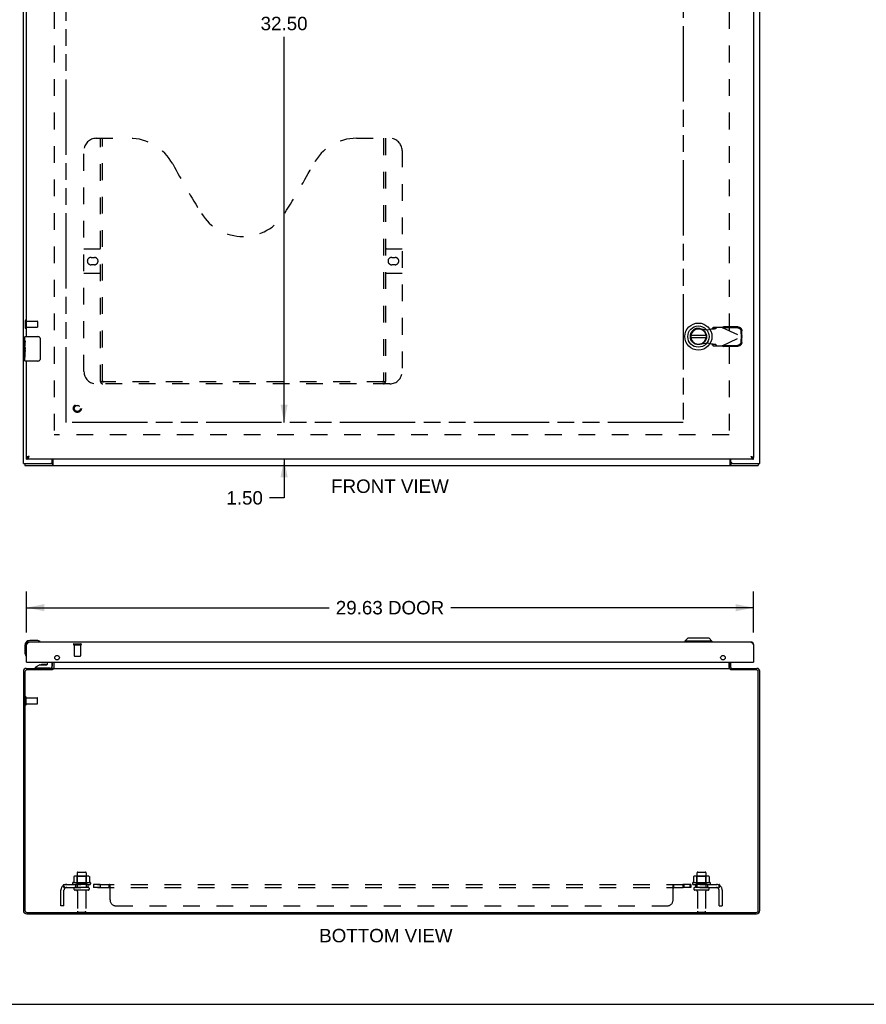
# Model space of a CAD drawing. Header units: inches. Extents: x 0 to 124, y 0 to 80.
# Tile 2 of 5: x 27 to 62, y 0 to 40. Entities that reach past the tile are written whole.
import ezdxf

# ---------------------------------------------------------------- set-up
doc = ezdxf.new("R2010")
doc.units = ezdxf.units.IN
doc.header["$LTSCALE"] = 6.817708
doc.header["$MEASUREMENT"] = 0
doc.linetypes.add('HIDDEN', pattern=[0.2, 0.1, -0.1])
doc.linetypes.add('PHANTOM', pattern=[0.8, 0.45, -0.05, 0.1, -0.05, 0.1, -0.05])
doc.layers.get('0').update_dxf_attribs({"linetype": 'CONTINUOUS'})
for name, color, linetype in [('02___PRT_ALL_AXES', 7, 'CONTINUOUS'), ('AVAILABLE_DOOR_SPACE', 7, 'CONTINUOUS'), ('DEFAULT_2', 8, 'HIDDEN'), ('DIMENSIONS', 7, 'CONTINUOUS')]:
    doc.layers.add(name, color=color, linetype=linetype)
doc.styles.get("Standard").update_dxf_attribs({"font": 'arial.ttf'})
doc.dimstyles.new('DIMSTYLE_1', dxfattribs={"dimtxt": 0.546875, "dimasz": 0.729167, "dimexe": 0.09, "dimexo": 0.07, "dimgap": 0.0375, "dimtad": 0, "dimtih": 1, "dimtoh": 1, "dimzin": 4, "dimdsep": 46, "dimtxsty": 'Standard', "dimblk": '_FILLED', "dimblk1": '_FILLED', "dimblk2": '_FILLED', "dimcen": 0.09, "dimazin": 1, "dimtfac": 1, "dimtdec": 3, "dimtofl": 0, "dimtmove": 0, "dimatfit": 3, "dimldrblk": '_FILLED', "dimfxl": 0, "dimtolj": 1, "dimtzin": 4, "dimarcsym": 0})

# ---------------------------------------------------------------- blocks, each defined once
blk = doc.blocks.new('_FILLED')
at = {"color": 0, "linetype": 'ByBlock'}
blk.add_solid([(0, 0), (-1, 0.2), (-1, -0.2)], dxfattribs=at)
blk = doc.blocks.new('*D5')
at = {"layer": 'DIMENSIONS', "color": 2, "linetype": 'Continuous'}
for p, q in [((27.765, 15.15), (27.765, 16.811)), ((57.39, 15.15), (57.39, 16.811)), ((27.765, 16.155), (40.098, 16.155)), ((57.39, 16.155), (45.056, 16.155))]:
    blk.add_line(p, q, dxfattribs=at)
at = {"layer": 'DIMENSIONS', "color": 2, "linetype": 'Continuous', "xscale": 0.7291666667, "yscale": 0.7291666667, "zscale": 0.7291666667, "rotation": 180}
blk.add_blockref('_FILLED', (27.765, 16.155), dxfattribs=at)
at = {"layer": 'DIMENSIONS', "color": 2, "linetype": 'Continuous', "xscale": 0.7291666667, "yscale": 0.7291666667, "zscale": 0.7291666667}
blk.add_blockref('_FILLED', (57.39, 16.155), dxfattribs=at)
at = {"layer": 'DIMENSIONS', "color": 2, "linetype": 'Continuous', "insert": (42.577, 16.429), "char_height": 0.5469, "width": 4.41159, "attachment_point": 2, "line_spacing_factor": 0.9}
blk.add_mtext('29.63 DOOR', dxfattribs=at)
blk = doc.blocks.new('*D8')
at = {"layer": 'DIMENSIONS', "color": 2, "linetype": 'Continuous'}
for p, q in [((38.262, 56.198), (38.262, 40.495)), ((38.262, 23.698), (38.262, 39.401))]:
    blk.add_line(p, q, dxfattribs=at)
at = {"layer": 'DIMENSIONS', "color": 2, "linetype": 'Continuous', "xscale": 0.7291666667, "yscale": 0.7291666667, "zscale": 0.7291666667}
for p, rotation in [((38.262, 56.198), 90), ((38.262, 23.698), 270)]:
    blk.add_blockref('_FILLED', p, dxfattribs=dict(at, rotation=rotation))
at = {"layer": 'DIMENSIONS', "color": 2, "linetype": 'Continuous', "insert": (38.262, 40.222), "char_height": 0.5469, "width": 1.91101, "attachment_point": 2, "line_spacing_factor": 0.9}
blk.add_mtext('32.50', dxfattribs=at)
blk = doc.blocks.new('*D9')
at = {"layer": 'DIMENSIONS', "color": 2, "linetype": 'Continuous'}
for p, q in [((38.262, 23.698), (38.262, 25.157)), ((38.262, 22.198), (38.262, 20.629)), ((38.262, 20.629), (37.672, 20.629))]:
    blk.add_line(p, q, dxfattribs=at)
at = {"layer": 'DIMENSIONS', "color": 2, "linetype": 'Continuous', "xscale": 0.7291666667, "yscale": 0.7291666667, "zscale": 0.7291666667}
for p, rotation in [((38.262, 23.698), 270), ((38.262, 22.198), 90)]:
    blk.add_blockref('_FILLED', p, dxfattribs=dict(at, rotation=rotation))
at = {"layer": 'DIMENSIONS', "color": 2, "linetype": 'Continuous', "insert": (37.398, 20.902), "char_height": 0.5469, "width": 1.48612, "attachment_point": 3, "line_spacing_factor": 0.9}
blk.add_mtext('1.50', dxfattribs=at)

msp = doc.modelspace()

# ---------------------------------------------------------------- linework, layer by layer
at = {"color": 3, "linetype": 'Continuous'}
for p, q in [((27.64, 22.023), (27.64, 57.873)), ((57.64, 22.023), (57.64, 57.873)), ((57.39, 57.623), (57.39, 22.273)), ((27.765, 27.198), (27.765, 52.698)), ((27.765, 22.273), (27.765, 26.198)), ((57.39, 22.198), (27.765, 22.198)), ((27.821, 22.301), (27.815, 22.299)), ((27.826, 22.302), (27.821, 22.301)), ((27.831, 22.303), (27.826, 22.302)), ((27.837, 22.305), (27.831, 22.303)), ((27.843, 22.306), (27.837, 22.305)), ((27.851, 22.308), (27.843, 22.306)), ((27.863, 22.311), (27.851, 22.308)), ((27.882, 22.315), (27.863, 22.311)), ((27.869, 22.296), (27.873, 22.302)), ((27.873, 22.302), (27.882, 22.315)), ((28.815, 22.083), (28.815, 22.198)), ((28.842, 22.198), (28.842, 21.979)), ((56.438, 21.979), (56.438, 22.198)), ((56.465, 22.083), (56.465, 22.198)), ((57.273, 22.315), (57.288, 22.312)), ((57.273, 22.315), (57.279, 22.306)), ((57.279, 22.306), (57.283, 22.299)), ((57.283, 22.299), (57.287, 22.293)), ((57.287, 22.293), (57.291, 22.286)), ((57.288, 22.312), (57.297, 22.31)), ((57.297, 22.31), (57.303, 22.308)), ((57.303, 22.308), (57.309, 22.307)), ((57.309, 22.307), (57.315, 22.306)), ((57.315, 22.306), (57.32, 22.304)), ((57.32, 22.304), (57.326, 22.303)), ((57.326, 22.303), (57.331, 22.301)), ((27.64, 22.023), (28.755, 22.023)), ((27.703, 21.948), (57.577, 21.948)), ((28.826, 21.948), (28.826, 21.948)), ((56.453, 21.948), (56.454, 21.948)), ((56.525, 22.023), (57.64, 22.023)), ((27.765, 14.639), (27.771, 14.649)), ((27.765, 13.931), (27.765, 14.639)), ((27.771, 14.649), (27.775, 14.656)), ((27.775, 14.656), (27.779, 14.662)), ((57.273, 14.756), (27.882, 14.756)), ((57.371, 14.668), (57.375, 14.662)), ((57.375, 14.662), (57.379, 14.656)), ((57.379, 14.656), (57.383, 14.649)), ((57.383, 14.649), (57.39, 14.639)), ((57.39, 14.639), (57.39, 13.931)), ((27.757, 13.683), (28.815, 13.683)), ((27.78, 13.931), (57.375, 13.931)), ((28.815, 13.725), (28.815, 13.931)), ((28.842, 13.683), (28.842, 13.645)), ((28.842, 13.683), (56.438, 13.683)), ((28.892, 13.69), (28.892, 13.931)), ((56.388, 13.931), (56.388, 13.69)), ((56.438, 13.683), (56.438, 13.645)), ((56.465, 13.725), (56.465, 13.931)), ((56.465, 13.683), (57.523, 13.683)), ((27.64, 13.566), (27.64, 3.819)), ((27.703, 13.54), (27.703, 3.826)), ((28.817, 13.62), (27.783, 13.62)), ((28.819, 13.622), (28.817, 13.62)), ((28.821, 13.624), (28.819, 13.622)), ((28.824, 13.627), (28.821, 13.624)), ((28.829, 13.632), (28.824, 13.627)), ((28.831, 13.634), (28.829, 13.632)), ((56.456, 13.627), (56.458, 13.624)), ((56.458, 13.624), (56.461, 13.622)), ((56.461, 13.622), (56.463, 13.62)), ((57.497, 13.62), (56.463, 13.62)), ((57.577, 3.826), (57.577, 13.54)), ((57.64, 3.819), (57.64, 13.566)), ((27.776, 3.683), (57.504, 3.683)), ((27.783, 3.746), (57.497, 3.746))]:
    msp.add_line(p, q, dxfattribs=at)
at = {"color": 7, "linetype": 'Continuous'}
for p, q in [((27.72, 27.198), (28.23, 27.198)), ((28.33, 27.098), (28.33, 26.298)), ((55.452, 27.238), (54.827, 27.238)), ((54.827, 27.159), (55.452, 27.159)), ((27.705, 26.583), (27.705, 26.616)), ((27.705, 26.213), (27.705, 26.353)), ((28.23, 26.198), (27.72, 26.198)), ((27.765, 22.198), (27.765, 22.273)), ((57.39, 22.198), (57.39, 22.273)), ((27.703, 22.023), (27.703, 21.948)), ((28.817, 22.023), (28.755, 22.023)), ((28.817, 22.023), (28.817, 21.948)), ((56.525, 22.023), (56.463, 22.023)), ((56.463, 22.023), (56.463, 21.948)), ((57.577, 22.023), (57.577, 21.948)), ((54.707, 14.914), (54.589, 14.796)), ((55.573, 14.914), (54.707, 14.914)), ((55.573, 14.914), (55.691, 14.796)), ((27.705, 14.616), (27.705, 14.327)), ((28.194, 14.816), (27.905, 14.816)), ((28.232, 14.813), (28.194, 14.816)), ((28.33, 14.77), (28.329, 14.77)), ((55.691, 14.796), (54.589, 14.796)), ((54.589, 14.796), (54.589, 14.756)), ((55.691, 14.796), (55.691, 14.756)), ((27.705, 14.327), (27.708, 14.289)), ((27.75, 14.198), (27.751, 14.194)), ((27.751, 14.194), (27.751, 14.193)), ((27.78, 13.931), (27.765, 13.931)), ((28.315, 13.826), (28.139, 13.727)), ((28.139, 13.688), (28.139, 13.727)), ((28.729, 13.688), (28.139, 13.688)), ((28.315, 13.826), (28.592, 13.826)), ((28.344, 13.683), (28.343, 13.688)), ((28.473, 13.842), (28.403, 13.842)), ((28.543, 13.842), (28.473, 13.842)), ((28.602, 13.683), (28.603, 13.688)), ((28.623, 13.857), (28.623, 13.931)), ((28.808, 13.931), (28.808, 13.767)), ((28.815, 13.62), (28.815, 13.683)), ((28.832, 13.635), (28.815, 13.661)), ((28.89, 13.725), (28.89, 13.931)), ((56.39, 13.725), (56.39, 13.931)), ((56.448, 13.635), (56.465, 13.661)), ((56.465, 13.62), (56.465, 13.683)), ((57.375, 13.931), (57.39, 13.931)), ((0, 0), (123.958, 0))]:
    msp.add_line(p, q, dxfattribs=at)
for points in [[(28.323, 27.135), (28.325, 27.129), (28.327, 27.123), (28.328, 27.117), (28.329, 27.111), (28.329, 27.105), (28.33, 27.098)], [(28.33, 26.298), (28.329, 26.292), (28.329, 26.286), (28.328, 26.28), (28.327, 26.274), (28.325, 26.268), (28.323, 26.262)], [(27.765, 22.273), (27.767, 22.273), (27.769, 22.273), (27.771, 22.273), (27.773, 22.274), (27.775, 22.274), (27.777, 22.274), (27.779, 22.274), (27.781, 22.274), (27.783, 22.275), (27.786, 22.275), (27.788, 22.275), (27.79, 22.276), (27.792, 22.276), (27.794, 22.277), (27.796, 22.277), (27.798, 22.277), (27.8, 22.278), (27.802, 22.279), (27.804, 22.279), (27.806, 22.28), (27.809, 22.28), (27.811, 22.281), (27.813, 22.282), (27.815, 22.283), (27.817, 22.283), (27.819, 22.284), (27.821, 22.285), (27.823, 22.286), (27.825, 22.286), (27.827, 22.287), (27.829, 22.288), (27.832, 22.289), (27.834, 22.29), (27.836, 22.291), (27.838, 22.292), (27.84, 22.293)], [(57.315, 22.293), (57.317, 22.292), (57.319, 22.291), (57.321, 22.29), (57.323, 22.289), (57.325, 22.288), (57.327, 22.287), (57.329, 22.286), (57.331, 22.286), (57.333, 22.285), (57.335, 22.284), (57.337, 22.283), (57.34, 22.283), (57.342, 22.282), (57.344, 22.281), (57.346, 22.28), (57.348, 22.28), (57.35, 22.279), (57.352, 22.279), (57.354, 22.278), (57.356, 22.277), (57.358, 22.277), (57.36, 22.277), (57.363, 22.276), (57.365, 22.276), (57.367, 22.275), (57.369, 22.275), (57.371, 22.275), (57.373, 22.274), (57.375, 22.274), (57.377, 22.274), (57.379, 22.274), (57.381, 22.274), (57.383, 22.273), (57.386, 22.273), (57.388, 22.273), (57.39, 22.273)], [(28.826, 22.028), (28.824, 22.027), (28.823, 22.026), (28.822, 22.025), (28.821, 22.025), (28.82, 22.024), (28.819, 22.024), (28.818, 22.023), (28.817, 22.023)], [(28.842, 22.034), (28.841, 22.035), (28.84, 22.035), (28.839, 22.035), (28.838, 22.035), (28.836, 22.035), (28.835, 22.034), (28.834, 22.034), (28.832, 22.033), (28.831, 22.033), (28.83, 22.032), (28.829, 22.031), (28.828, 22.03), (28.826, 22.028)], [(56.438, 22.034), (56.439, 22.035), (56.44, 22.035), (56.441, 22.035), (56.442, 22.035), (56.443, 22.035), (56.444, 22.034), (56.446, 22.034), (56.447, 22.033), (56.448, 22.033), (56.449, 22.032), (56.45, 22.031), (56.452, 22.03)], [(56.452, 22.03), (56.454, 22.028), (56.455, 22.027), (56.456, 22.026), (56.457, 22.025), (56.458, 22.025), (56.46, 22.024), (56.461, 22.024), (56.462, 22.023), (56.463, 22.023)], [(28.329, 14.77), (28.328, 14.77), (28.327, 14.77), (28.323, 14.771)], [(27.751, 14.193), (27.751, 14.191), (27.751, 14.191)]]:
    msp.add_lwpolyline(points, dxfattribs=at)
at = {"color": 3, "linetype": 'Continuous'}
for points in [[(27.815, 22.299), (27.813, 22.299), (27.81, 22.298), (27.808, 22.297), (27.806, 22.296), (27.803, 22.296), (27.801, 22.295), (27.799, 22.294), (27.797, 22.294), (27.795, 22.293), (27.793, 22.292), (27.791, 22.292), (27.789, 22.291), (27.787, 22.29), (27.785, 22.289), (27.784, 22.289), (27.782, 22.288), (27.78, 22.287), (27.779, 22.287), (27.777, 22.286), (27.776, 22.285), (27.775, 22.285), (27.774, 22.284), (27.772, 22.283), (27.771, 22.282), (27.77, 22.282), (27.77, 22.281), (27.769, 22.28), (27.768, 22.28), (27.767, 22.279), (27.767, 22.278), (27.766, 22.278), (27.766, 22.277), (27.765, 22.276), (27.765, 22.275), (27.765, 22.275), (27.765, 22.274), (27.765, 22.273)], [(27.765, 22.198), (27.767, 22.198), (27.769, 22.199), (27.771, 22.199), (27.773, 22.199), (27.775, 22.199), (27.777, 22.2), (27.779, 22.201), (27.781, 22.201), (27.783, 22.202), (27.786, 22.203), (27.788, 22.204), (27.79, 22.205), (27.792, 22.206), (27.794, 22.207), (27.796, 22.209), (27.798, 22.21), (27.8, 22.211), (27.802, 22.213), (27.804, 22.215), (27.806, 22.216), (27.809, 22.218), (27.811, 22.22), (27.813, 22.222), (27.815, 22.224), (27.817, 22.226), (27.819, 22.228), (27.821, 22.23), (27.823, 22.233), (27.825, 22.235), (27.827, 22.237), (27.829, 22.24), (27.832, 22.242), (27.834, 22.245), (27.836, 22.248), (27.838, 22.25), (27.84, 22.253), (27.842, 22.256), (27.844, 22.259), (27.846, 22.262), (27.848, 22.265), (27.85, 22.268), (27.852, 22.271), (27.855, 22.274), (27.857, 22.277), (27.859, 22.28), (27.861, 22.283), (27.863, 22.286), (27.865, 22.289), (27.869, 22.296)], [(57.291, 22.286), (57.294, 22.283), (57.296, 22.28), (57.298, 22.277), (57.3, 22.274), (57.302, 22.271), (57.304, 22.268), (57.306, 22.265), (57.308, 22.262), (57.31, 22.259), (57.312, 22.256), (57.314, 22.253), (57.317, 22.25), (57.319, 22.248), (57.321, 22.245), (57.323, 22.242), (57.325, 22.24), (57.327, 22.237), (57.329, 22.235), (57.331, 22.233), (57.333, 22.23), (57.335, 22.228), (57.337, 22.226), (57.34, 22.224), (57.342, 22.222), (57.344, 22.22), (57.346, 22.218), (57.348, 22.216), (57.35, 22.215), (57.352, 22.213), (57.354, 22.211), (57.356, 22.21), (57.358, 22.209), (57.36, 22.207), (57.363, 22.206), (57.365, 22.205), (57.367, 22.204), (57.369, 22.203), (57.371, 22.202), (57.373, 22.201), (57.375, 22.201), (57.377, 22.2), (57.379, 22.199), (57.381, 22.199), (57.383, 22.199), (57.386, 22.199), (57.388, 22.198), (57.39, 22.198)], [(57.331, 22.301), (57.336, 22.3), (57.339, 22.299), (57.341, 22.299), (57.344, 22.298), (57.346, 22.297), (57.349, 22.296), (57.351, 22.296), (57.353, 22.295), (57.355, 22.294), (57.358, 22.294), (57.36, 22.293), (57.362, 22.292), (57.364, 22.292), (57.366, 22.291), (57.367, 22.29), (57.369, 22.289), (57.371, 22.289), (57.372, 22.288), (57.374, 22.287), (57.376, 22.287), (57.377, 22.286), (57.378, 22.285), (57.38, 22.285), (57.381, 22.284), (57.382, 22.283), (57.383, 22.282), (57.384, 22.282), (57.385, 22.281), (57.386, 22.28), (57.386, 22.28), (57.387, 22.279), (57.388, 22.278), (57.388, 22.278), (57.389, 22.277), (57.389, 22.276), (57.389, 22.275), (57.39, 22.275), (57.39, 22.274), (57.39, 22.273)], [(28.842, 21.979), (28.84, 21.978), (28.839, 21.976), (28.838, 21.974), (28.836, 21.972), (28.835, 21.969), (28.834, 21.967), (28.833, 21.965), (28.831, 21.963), (28.83, 21.96), (28.829, 21.958), (28.828, 21.956), (28.826, 21.955), (28.825, 21.953), (28.824, 21.952), (28.822, 21.95), (28.821, 21.95), (28.82, 21.949), (28.819, 21.949), (28.817, 21.948), (28.817, 21.948)], [(56.438, 21.979), (56.439, 21.978), (56.44, 21.976), (56.442, 21.974), (56.443, 21.972), (56.444, 21.969), (56.446, 21.967), (56.447, 21.965), (56.448, 21.963), (56.449, 21.96), (56.451, 21.958), (56.452, 21.956), (56.453, 21.955), (56.454, 21.953), (56.456, 21.952), (56.457, 21.95), (56.458, 21.95), (56.46, 21.949), (56.461, 21.949), (56.462, 21.948), (56.463, 21.948)], [(27.779, 14.662), (27.783, 14.668), (27.786, 14.672), (27.788, 14.675), (27.79, 14.678), (27.792, 14.681), (27.794, 14.684), (27.796, 14.687), (27.798, 14.69), (27.8, 14.693), (27.802, 14.696), (27.804, 14.699), (27.806, 14.701), (27.809, 14.704), (27.811, 14.707), (27.813, 14.71), (27.815, 14.712), (27.817, 14.715), (27.819, 14.717), (27.821, 14.72), (27.823, 14.722), (27.825, 14.724), (27.827, 14.726), (27.829, 14.729), (27.832, 14.731), (27.834, 14.733), (27.836, 14.735), (27.838, 14.736), (27.84, 14.738), (27.842, 14.74), (27.844, 14.742), (27.846, 14.743), (27.848, 14.745), (27.85, 14.746), (27.852, 14.747), (27.855, 14.748), (27.857, 14.75), (27.859, 14.751), (27.861, 14.752), (27.863, 14.752), (27.865, 14.753), (27.867, 14.754), (27.869, 14.755), (27.871, 14.755), (27.873, 14.755), (27.875, 14.756), (27.878, 14.756), (27.88, 14.756), (27.882, 14.756)], [(57.273, 14.756), (57.275, 14.756), (57.277, 14.756), (57.279, 14.756), (57.281, 14.755), (57.283, 14.755), (57.285, 14.755), (57.287, 14.754), (57.289, 14.753), (57.291, 14.752), (57.294, 14.752), (57.296, 14.751), (57.298, 14.75), (57.3, 14.748), (57.302, 14.747), (57.304, 14.746), (57.306, 14.745), (57.308, 14.743), (57.31, 14.742), (57.312, 14.74), (57.314, 14.738), (57.317, 14.736), (57.319, 14.735), (57.321, 14.733), (57.323, 14.731), (57.325, 14.729), (57.327, 14.726), (57.329, 14.724), (57.331, 14.722), (57.333, 14.72), (57.335, 14.717), (57.337, 14.715), (57.34, 14.712), (57.342, 14.71), (57.344, 14.707), (57.346, 14.704), (57.348, 14.701), (57.35, 14.699), (57.352, 14.696), (57.354, 14.693), (57.356, 14.69), (57.358, 14.687), (57.36, 14.684), (57.363, 14.681), (57.365, 14.678), (57.367, 14.675), (57.369, 14.672), (57.371, 14.668)], [(28.796, 13.69), (28.796, 13.69), (28.797, 13.69), (28.798, 13.69), (28.799, 13.69), (28.8, 13.69), (28.801, 13.689), (28.802, 13.689), (28.803, 13.688)], [(28.803, 13.688), (28.806, 13.686), (28.808, 13.686), (28.809, 13.685), (28.811, 13.684), (28.812, 13.684), (28.813, 13.683), (28.815, 13.683)], [(28.842, 13.645), (28.84, 13.644), (28.839, 13.642), (28.838, 13.641), (28.836, 13.64), (28.835, 13.638), (28.834, 13.637), (28.833, 13.636), (28.831, 13.634)], [(28.874, 13.684), (28.873, 13.684), (28.871, 13.683), (28.87, 13.683), (28.869, 13.683)], [(28.885, 13.69), (28.883, 13.689), (28.882, 13.689), (28.881, 13.688), (28.879, 13.687), (28.878, 13.687), (28.877, 13.686), (28.875, 13.685), (28.874, 13.684)], [(28.892, 13.69), (28.891, 13.69), (28.89, 13.69), (28.889, 13.69), (28.887, 13.69), (28.886, 13.69), (28.885, 13.69)], [(56.388, 13.69), (56.389, 13.69), (56.39, 13.69), (56.391, 13.69), (56.392, 13.69), (56.393, 13.69), (56.395, 13.69)], [(56.395, 13.69), (56.396, 13.689), (56.397, 13.689), (56.399, 13.688), (56.4, 13.687), (56.401, 13.687), (56.403, 13.686), (56.404, 13.685), (56.406, 13.684)], [(56.406, 13.684), (56.407, 13.684), (56.408, 13.683), (56.409, 13.683), (56.411, 13.683)], [(56.438, 13.645), (56.439, 13.644), (56.44, 13.642), (56.442, 13.641), (56.443, 13.64), (56.444, 13.638), (56.446, 13.637), (56.447, 13.636), (56.448, 13.634), (56.449, 13.633), (56.456, 13.627)], [(56.473, 13.686), (56.472, 13.686), (56.47, 13.685), (56.469, 13.684), (56.467, 13.684), (56.466, 13.683), (56.465, 13.683)], [(56.484, 13.69), (56.483, 13.69), (56.483, 13.69), (56.482, 13.69), (56.481, 13.69), (56.48, 13.69), (56.479, 13.689), (56.477, 13.689), (56.476, 13.688), (56.473, 13.686)]]:
    msp.add_lwpolyline(points, dxfattribs=at)
at = {"color": 7, "linetype": 'Continuous'}
for radius in [0.551, 0.433, 0.329, 0.317]:
    msp.add_circle((55.14, 27.198), radius, dxfattribs=at)
at = {"color": 3, "linetype": 'Continuous'}
for centre in [(29.015, 14.119), (56.14, 14.119)]:
    msp.add_circle(centre, 0.094, dxfattribs=at)
at = {"color": 7, "linetype": 'Continuous'}
for centre, radius, start, end in [((55.14, 27.198), 0.315, 10.0787, 349.9213), ((27.72, 27.183), 0.015, 90, 180), ((28.23, 27.098), 0.1, 21.1999, 90), ((27.72, 26.213), 0.015, 180, 270), ((28.23, 26.298), 0.1, 270, 338.7946), ((27.905, 14.616), 0.2, 90, 180), ((28.194, 14.566), 0.25, 59.1101, 90), ((28.315, 14.771), 0.015, 270, 353.6204), ((28.315, 14.768), 0.015, 6.3796, 59.1101), ((27.955, 14.327), 0.25, 180, 210.8899), ((27.753, 14.206), 0.015, 210.8899, 263.6204), ((27.75, 14.206), 0.015, 276.3796, 360), ((28.403, 13.752), 0.09, 90, 124.6434), ((28.543, 13.752), 0.09, 55.8656, 90), ((28.592, 13.857), 0.031, 270, 360), ((28.729, 13.767), 0.079, 270, 360), ((28.773, 13.725), 0.117, 342.2172, 360), ((56.507, 13.725), 0.117, 180, 197.7828)]:
    msp.add_arc(centre, radius, start, end, dxfattribs=at)
at = {"color": 3, "linetype": 'Continuous'}
for centre, radius, start, end in [((28.755, 22.083), 0.06, 270, 360), ((56.525, 22.083), 0.06, 180, 270), ((27.882, 14.639), 0.117, 90, 180), ((57.273, 14.639), 0.117, 0, 90), ((27.757, 13.566), 0.117, 90, 180), ((27.78, 13.946), 0.015, 180, 270), ((28.773, 13.725), 0.042, 270, 360), ((56.507, 13.725), 0.042, 180, 270), ((57.375, 13.946), 0.015, 270, 360), ((57.523, 13.566), 0.117, 0, 90), ((27.783, 13.54), 0.08, 90, 180), ((57.497, 13.54), 0.08, 0, 90), ((27.776, 3.819), 0.136, 180, 270), ((27.783, 3.826), 0.08, 180, 270), ((57.497, 3.826), 0.08, 270, 360), ((57.504, 3.819), 0.136, 270, 360)]:
    msp.add_arc(centre, radius, start, end, dxfattribs=at)
at = {"layer": '02___PRT_ALL_AXES', "color": 8, "linetype": 'HIDDEN'}
for p, q in [((27.758, 27.574), (27.758, 27.822)), ((27.758, 27.822), (28.205, 27.822)), ((27.758, 27.574), (28.205, 27.574)), ((29.716, 14.638), (29.716, 14.191)), ((29.716, 14.638), (29.964, 14.638)), ((29.964, 14.638), (29.964, 14.191)), ((27.758, 12.234), (27.758, 12.482)), ((27.758, 12.482), (28.205, 12.482)), ((27.758, 12.234), (28.205, 12.234)), ((29.832, 5.353), (29.832, 4.758)), ((30.198, 5.353), (30.198, 4.758)), ((55.082, 5.353), (55.082, 4.758)), ((55.448, 5.353), (55.448, 4.758)), ((30.371, 4.953), (29.659, 4.953)), ((29.681, 4.883), (29.765, 4.883)), ((29.765, 4.883), (29.765, 4.758)), ((30.265, 4.883), (29.765, 4.883)), ((30.265, 4.883), (30.265, 4.758)), ((30.265, 4.883), (30.349, 4.883)), ((30.493, 4.883), (30.493, 4.758)), ((30.774, 4.883), (30.493, 4.883)), ((30.774, 4.883), (30.774, 4.758)), ((54.825, 4.883), (54.505, 4.883)), ((54.505, 4.883), (54.505, 4.758)), ((54.544, 4.883), (54.544, 4.758)), ((54.786, 4.883), (54.786, 4.758)), ((54.825, 4.883), (54.825, 4.758)), ((55.621, 4.953), (54.909, 4.953)), ((54.931, 4.883), (55.015, 4.883)), ((55.515, 4.883), (55.015, 4.883)), ((55.015, 4.883), (55.015, 4.758)), ((55.515, 4.883), (55.599, 4.883)), ((55.515, 4.883), (55.515, 4.758)), ((30.265, 4.758), (29.765, 4.758)), ((29.849, 4.59), (29.849, 3.788)), ((30.181, 4.59), (30.181, 3.788)), ((30.774, 4.758), (30.493, 4.758)), ((54.825, 4.758), (54.505, 4.758)), ((55.515, 4.758), (55.015, 4.758)), ((55.099, 4.59), (55.099, 3.788)), ((55.431, 4.59), (55.431, 3.788))]:
    msp.add_line(p, q, dxfattribs=at)
at = {"layer": '02___PRT_ALL_AXES', "color": 7, "linetype": 'Continuous'}
for p, q in [((27.705, 27.039), (27.705, 27.183)), ((27.705, 26.783), (27.705, 27.036)), ((27.714, 26.981), (27.705, 26.981)), ((27.715, 26.814), (27.715, 26.97)), ((27.705, 26.814), (27.715, 26.814)), ((27.705, 26.213), (27.705, 26.781)), ((27.707, 26.751), (27.705, 26.751)), ((27.705, 26.619), (27.714, 26.619)), ((27.705, 26.583), (27.715, 26.583)), ((27.705, 26.52), (27.715, 26.52)), ((27.715, 26.63), (27.715, 26.683)), ((27.715, 26.353), (27.715, 26.583)), ((27.705, 26.353), (27.715, 26.353))]:
    msp.add_line(p, q, dxfattribs=at)
for points in [[(27.705, 27.039), (27.705, 27.036), (27.705, 27.032), (27.706, 27.027), (27.707, 27.02), (27.709, 27.014), (27.71, 27.006), (27.711, 26.998), (27.713, 26.989), (27.714, 26.98), (27.715, 26.97)], [(27.705, 26.783), (27.705, 26.776), (27.705, 26.769), (27.706, 26.76), (27.707, 26.752), (27.708, 26.743), (27.71, 26.734), (27.711, 26.725), (27.712, 26.716), (27.713, 26.707), (27.714, 26.699), (27.714, 26.69), (27.715, 26.683)], [(27.715, 26.63), (27.714, 26.624), (27.714, 26.618), (27.713, 26.611), (27.713, 26.605), (27.712, 26.6), (27.711, 26.594)]]:
    msp.add_lwpolyline(points, dxfattribs=at)
at = {"layer": '02___PRT_ALL_AXES', "color": 8, "linetype": 'HIDDEN'}
msp.add_circle((29.84, 24.273), 0.124, dxfattribs=at)
at = {"layer": '02___PRT_ALL_AXES', "color": 7, "linetype": 'Continuous'}
for start, end in [(171.1852, 174.9726), (166.9743, 170.9576)]:
    msp.add_arc((27.905, 14.616), 0.2, start, end, dxfattribs=at)
at = {"layer": '02___PRT_ALL_AXES', "color": 8, "linetype": 'HIDDEN'}
for centre, radius, start, end in [((29.681, 4.922), 0.0384, 124.4497, 270), ((30.015, 4.353), 0.698, 117.6814, 120.6631), ((30.015, 4.353), 0.698, 59.3369, 62.3186), ((30.349, 4.922), 0.0384, 270, 55.5503), ((54.931, 4.922), 0.0384, 124.4497, 270), ((55.265, 4.353), 0.698, 117.6814, 120.6631), ((55.265, 4.353), 0.698, 59.3369, 62.3186), ((55.599, 4.922), 0.0384, 270, 55.5503)]:
    msp.add_arc(centre, radius, start, end, dxfattribs=at)
at = {"layer": '02___PRT_ALL_AXES', "color": 7, "linetype": 'Continuous'}
msp.add_ellipse((27.905, 26.616), major_axis=(0.2, 0), ratio=0.432808, start_param=-3.141593, end_param=-2.879776, dxfattribs=at)
at = {"layer": 'AVAILABLE_DOOR_SPACE', "color": 40, "linetype": 'PHANTOM'}
for p, q in [((29.39, 23.698), (29.39, 56.198)), ((54.515, 56.198), (54.515, 23.698)), ((54.515, 23.698), (29.39, 23.698))]:
    msp.add_line(p, q, dxfattribs=at)
at = {"layer": 'DEFAULT_2', "color": 8, "linetype": 'HIDDEN'}
for p, q in [((28.89, 56.773), (28.89, 23.123)), ((56.39, 56.773), (56.39, 23.123)), ((30.61, 35.273), (31.965, 35.273)), ((30.785, 25.363), (30.785, 35.273)), ((30.865, 25.393), (30.865, 35.273)), ((41.215, 35.273), (42.57, 35.273)), ((42.315, 35.273), (42.315, 25.393)), ((42.395, 35.273), (42.395, 25.363)), ((30.11, 25.773), (30.11, 34.773)), ((43.07, 34.773), (43.07, 25.773)), ((30.11, 30.773), (30.745, 30.773)), ((42.435, 30.773), (43.07, 30.773)), ((30.396, 30.423), (30.533, 30.423)), ((30.533, 30.123), (30.396, 30.123)), ((42.646, 30.423), (42.783, 30.423)), ((42.783, 30.123), (42.646, 30.123)), ((30.745, 29.773), (30.11, 29.773)), ((43.07, 29.773), (42.435, 29.773)), ((27.715, 27.84), (27.715, 27.556)), ((27.758, 27.84), (27.758, 27.556)), ((28.215, 27.812), (28.215, 27.584)), ((55.2, 27.528), (55.494, 27.474)), ((55.494, 27.474), (55.691, 27.512)), ((55.691, 27.512), (55.723, 27.514)), ((55.736, 27.572), (55.695, 27.526)), ((55.695, 27.526), (55.85, 27.526)), ((56.11, 27.572), (55.736, 27.572)), ((55.85, 27.526), (55.891, 27.572)), ((56.11, 27.572), (56.898, 27.198)), ((56.138, 27.559), (56.158, 27.6)), ((56.729, 27.549), (56.138, 27.559)), ((56.749, 27.59), (56.158, 27.6)), ((56.891, 27.201), (56.888, 27.394)), ((56.911, 27.243), (56.908, 27.436)), ((55.494, 26.923), (55.2, 26.869)), ((55.691, 26.885), (55.494, 26.923)), ((55.85, 26.87), (55.695, 26.87)), ((55.695, 26.87), (55.736, 26.824)), ((55.891, 26.824), (55.85, 26.87)), ((56.11, 26.824), (56.898, 27.198)), ((56.888, 27.002), (56.891, 27.195)), ((56.911, 27.243), (56.891, 27.201)), ((56.891, 27.195), (56.911, 27.154)), ((56.902, 27.213), (56.898, 27.198)), ((56.898, 27.198), (56.902, 27.183)), ((56.907, 27.228), (56.902, 27.213)), ((56.902, 27.183), (56.907, 27.168)), ((56.911, 27.243), (56.907, 27.228)), ((56.907, 27.168), (56.911, 27.154)), ((56.908, 26.961), (56.911, 27.154)), ((55.736, 26.824), (56.11, 26.824)), ((56.126, 26.815), (56.11, 26.824)), ((56.138, 26.838), (56.729, 26.848)), ((56.158, 26.796), (56.138, 26.838)), ((56.158, 26.796), (56.749, 26.806)), ((42.57, 25.273), (30.61, 25.273)), ((42.311, 25.353), (30.868, 25.353)), ((56.388, 23.198), (28.892, 23.198)), ((29.698, 14.681), (29.982, 14.681)), ((29.698, 14.638), (29.982, 14.638)), ((29.726, 14.181), (29.954, 14.181)), ((27.715, 12.216), (27.715, 12.5)), ((27.758, 12.216), (27.758, 12.5)), ((28.215, 12.244), (28.215, 12.472)), ((30.27, 5.219), (29.759, 5.219)), ((29.831, 5.199), (29.811, 5.219)), ((29.862, 5.383), (30.168, 5.383)), ((30.198, 5.199), (30.218, 5.219)), ((55.52, 5.219), (55.009, 5.219)), ((55.081, 5.199), (55.061, 5.219)), ((55.112, 5.383), (55.418, 5.383)), ((55.448, 5.199), (55.468, 5.219)), ((29.257, 4.829), (29.337, 4.733)), ((29.296, 4.758), (29.296, 4.883)), ((29.296, 4.883), (55.983, 4.883)), ((29.296, 4.815), (29.296, 4.814)), ((29.696, 5.198), (29.696, 4.98)), ((29.831, 4.903), (29.811, 4.883)), ((29.831, 4.903), (29.831, 5.199)), ((30.198, 5.199), (29.831, 5.199)), ((30.198, 4.903), (29.831, 4.903)), ((30.198, 4.903), (30.198, 5.199)), ((30.198, 4.903), (30.218, 4.883)), ((30.334, 5.198), (30.334, 4.98)), ((31.136, 4.758), (31.136, 4.883)), ((31.137, 4.883), (31.136, 4.883)), ((31.16, 4.851), (31.157, 4.858)), ((31.17, 4.831), (31.168, 4.833)), ((31.171, 4.258), (31.171, 4.829)), ((54.108, 4.258), (54.108, 4.829)), ((54.138, 4.882), (54.14, 4.882)), ((54.143, 4.883), (54.144, 4.883)), ((54.144, 4.758), (54.144, 4.883)), ((54.946, 5.198), (54.946, 4.98)), ((55.081, 4.903), (55.061, 4.883)), ((55.448, 5.199), (55.081, 5.199)), ((55.081, 4.903), (55.081, 5.199)), ((55.448, 4.903), (55.081, 4.903)), ((55.448, 4.903), (55.448, 5.199)), ((55.448, 4.903), (55.468, 4.883)), ((55.584, 5.198), (55.584, 4.98)), ((56.022, 4.829), (55.943, 4.733)), ((55.983, 4.758), (55.983, 4.883)), ((29.171, 4.008), (29.171, 4.646)), ((29.296, 4.758), (55.983, 4.758)), ((29.296, 4.008), (29.296, 4.646)), ((29.301, 4.796), (29.3, 4.798)), ((29.301, 4.795), (29.301, 4.796)), ((29.302, 4.793), (29.301, 4.795)), ((29.302, 4.791), (29.302, 4.793)), ((29.303, 4.79), (29.302, 4.791)), ((29.303, 4.788), (29.303, 4.79)), ((29.323, 4.74), (29.318, 4.745)), ((30.279, 4.652), (29.75, 4.652)), ((31.137, 4.758), (31.136, 4.758)), ((31.15, 4.745), (31.148, 4.748)), ((31.163, 4.733), (31.161, 4.734)), ((54.108, 4.733), (54.11, 4.732)), ((54.138, 4.756), (54.139, 4.757)), ((55.529, 4.652), (55, 4.652)), ((55.963, 4.758), (55.964, 4.758)), ((55.977, 4.79), (55.976, 4.788)), ((55.976, 4.788), (55.976, 4.787)), ((55.978, 4.793), (55.977, 4.792)), ((55.977, 4.792), (55.977, 4.79)), ((55.979, 4.796), (55.978, 4.795)), ((55.978, 4.795), (55.978, 4.793)), ((55.98, 4.799), (55.979, 4.798)), ((55.979, 4.798), (55.979, 4.796)), ((55.981, 4.803), (55.98, 4.802)), ((55.98, 4.802), (55.98, 4.8)), ((55.98, 4.8), (55.98, 4.799)), ((55.981, 4.806), (55.981, 4.805)), ((55.981, 4.805), (55.981, 4.803)), ((55.983, 4.008), (55.983, 4.646)), ((56.108, 4.646), (56.108, 4.008)), ((29.296, 4.008), (29.171, 4.008)), ((29.879, 3.758), (30.151, 3.758)), ((31.421, 4.008), (53.858, 4.008)), ((55.129, 3.758), (55.401, 3.758)), ((55.983, 4.008), (56.108, 4.008))]:
    msp.add_line(p, q, dxfattribs=at)
for points in [[(55.695, 27.526), (55.695, 27.524), (55.694, 27.521), (55.693, 27.519), (55.693, 27.517), (55.692, 27.514), (55.691, 27.512)], [(55.723, 27.514), (55.738, 27.515), (55.754, 27.516), (55.768, 27.517), (55.782, 27.518), (55.795, 27.519), (55.806, 27.52), (55.817, 27.521), (55.826, 27.522), (55.835, 27.523), (55.841, 27.524), (55.846, 27.525), (55.85, 27.526)], [(56.11, 27.572), (56.126, 27.582), (56.134, 27.587), (56.142, 27.591), (56.15, 27.596), (56.158, 27.6)], [(56.888, 27.394), (56.887, 27.409), (56.884, 27.424), (56.88, 27.439), (56.875, 27.453), (56.868, 27.466), (56.86, 27.479), (56.851, 27.491), (56.84, 27.502), (56.829, 27.513), (56.816, 27.522), (56.803, 27.53), (56.789, 27.536), (56.774, 27.541), (56.759, 27.545), (56.744, 27.548), (56.729, 27.549)], [(56.749, 27.59), (56.764, 27.589), (56.779, 27.587), (56.794, 27.583), (56.809, 27.578), (56.823, 27.571), (56.836, 27.563), (56.848, 27.554), (56.86, 27.544), (56.87, 27.533), (56.88, 27.521), (56.888, 27.508), (56.895, 27.494), (56.9, 27.48), (56.904, 27.466), (56.907, 27.451), (56.908, 27.436)], [(55.85, 26.87), (55.846, 26.871), (55.841, 26.872), (55.835, 26.873), (55.826, 26.874), (55.817, 26.876), (55.806, 26.877), (55.795, 26.878), (55.782, 26.879), (55.768, 26.88), (55.754, 26.881), (55.738, 26.882), (55.723, 26.883), (55.691, 26.885)], [(55.691, 26.885), (55.692, 26.882), (55.693, 26.88), (55.693, 26.878), (55.694, 26.875), (55.695, 26.873), (55.695, 26.87)], [(56.729, 26.848), (56.744, 26.849), (56.759, 26.851), (56.774, 26.855), (56.789, 26.86), (56.803, 26.867), (56.816, 26.875), (56.829, 26.884), (56.84, 26.894), (56.851, 26.905), (56.86, 26.917), (56.868, 26.93), (56.875, 26.944), (56.88, 26.958), (56.884, 26.973), (56.887, 26.987), (56.888, 27.002)], [(56.908, 26.961), (56.907, 26.946), (56.904, 26.931), (56.9, 26.916), (56.895, 26.902), (56.888, 26.889), (56.88, 26.876), (56.87, 26.864), (56.86, 26.853), (56.848, 26.842), (56.836, 26.833), (56.823, 26.825), (56.809, 26.819), (56.794, 26.814), (56.779, 26.81), (56.764, 26.807), (56.749, 26.806)], [(56.158, 26.796), (56.15, 26.801), (56.142, 26.805), (56.134, 26.81), (56.126, 26.815)], [(30.775, 25.393), (30.791, 25.382), (30.807, 25.373), (30.823, 25.365), (30.838, 25.359), (30.853, 25.355), (30.868, 25.353)], [(42.311, 25.353), (42.326, 25.355), (42.341, 25.359), (42.357, 25.365), (42.373, 25.373), (42.389, 25.382), (42.405, 25.393)], [(29.257, 4.829), (29.259, 4.831), (29.261, 4.833), (29.263, 4.835), (29.265, 4.838), (29.267, 4.841), (29.268, 4.844), (29.27, 4.847), (29.271, 4.851), (29.273, 4.854)], [(29.273, 4.854), (29.276, 4.861), (29.277, 4.864), (29.279, 4.867), (29.28, 4.87), (29.282, 4.872), (29.283, 4.875), (29.285, 4.877), (29.287, 4.879), (29.288, 4.881), (29.29, 4.882), (29.292, 4.882), (29.293, 4.883), (29.295, 4.883), (29.296, 4.883)], [(29.3, 4.798), (29.3, 4.799), (29.3, 4.8), (29.299, 4.801), (29.299, 4.801), (29.299, 4.802), (29.299, 4.803), (29.299, 4.804), (29.298, 4.804), (29.298, 4.805), (29.298, 4.806), (29.298, 4.807), (29.298, 4.807), (29.298, 4.808), (29.297, 4.809), (29.297, 4.81), (29.297, 4.81), (29.297, 4.811), (29.297, 4.812), (29.297, 4.812), (29.297, 4.813), (29.296, 4.814), (29.296, 4.814), (29.296, 4.815), (29.296, 4.815), (29.296, 4.816), (29.296, 4.816), (29.296, 4.817), (29.296, 4.817), (29.296, 4.818)], [(29.296, 4.818), (29.296, 4.818), (29.296, 4.818), (29.296, 4.818), (29.296, 4.818), (29.296, 4.818), (29.296, 4.818), (29.296, 4.817), (29.296, 4.817), (29.296, 4.816), (29.296, 4.816), (29.296, 4.816), (29.296, 4.815)], [(29.696, 4.98), (29.696, 4.978), (29.695, 4.977), (29.695, 4.976), (29.695, 4.975), (29.695, 4.975), (29.694, 4.974), (29.694, 4.974), (29.693, 4.973), (29.693, 4.973), (29.693, 4.973), (29.692, 4.972), (29.692, 4.972), (29.692, 4.972), (29.692, 4.972), (29.691, 4.971), (29.691, 4.971), (29.691, 4.971), (29.691, 4.971)], [(29.702, 5.207), (29.7, 5.206), (29.699, 5.205), (29.698, 5.204), (29.697, 5.203), (29.696, 5.201), (29.696, 5.199), (29.696, 5.198)], [(30.328, 5.207), (30.329, 5.206), (30.33, 5.205), (30.332, 5.204), (30.332, 5.203), (30.333, 5.201), (30.333, 5.199), (30.334, 5.198)], [(30.339, 4.971), (30.339, 4.971), (30.338, 4.971), (30.338, 4.971), (30.338, 4.972), (30.338, 4.972), (30.337, 4.972), (30.337, 4.972), (30.337, 4.973), (30.336, 4.973), (30.336, 4.973), (30.336, 4.974), (30.335, 4.974), (30.335, 4.975), (30.335, 4.975), (30.334, 4.976), (30.334, 4.977), (30.334, 4.978), (30.334, 4.98)], [(31.149, 4.872), (31.148, 4.875), (31.146, 4.877), (31.144, 4.879), (31.143, 4.881), (31.141, 4.882), (31.139, 4.882), (31.138, 4.883), (31.137, 4.883), (31.136, 4.883)], [(31.151, 4.87), (31.149, 4.872), (31.148, 4.875)], [(31.154, 4.864), (31.152, 4.867), (31.151, 4.87)], [(31.157, 4.858), (31.155, 4.861), (31.154, 4.864)], [(31.167, 4.835), (31.165, 4.838), (31.164, 4.841), (31.162, 4.844), (31.161, 4.847), (31.16, 4.851)], [(31.171, 4.829), (31.17, 4.831), (31.168, 4.833), (31.167, 4.835)], [(54.108, 4.829), (54.11, 4.831), (54.111, 4.833)], [(54.11, 4.831), (54.111, 4.833), (54.113, 4.835), (54.114, 4.838), (54.116, 4.841), (54.117, 4.844), (54.118, 4.847), (54.12, 4.851)], [(54.12, 4.851), (54.123, 4.858), (54.124, 4.861), (54.125, 4.864)], [(54.125, 4.864), (54.127, 4.867), (54.128, 4.87)], [(54.128, 4.87), (54.13, 4.872), (54.132, 4.875), (54.133, 4.877), (54.135, 4.879)], [(54.13, 4.872), (54.132, 4.875), (54.133, 4.877), (54.135, 4.879), (54.137, 4.881), (54.138, 4.882), (54.14, 4.882), (54.141, 4.883), (54.143, 4.883), (54.144, 4.883)], [(54.946, 4.98), (54.946, 4.978), (54.945, 4.977), (54.945, 4.976), (54.945, 4.975), (54.945, 4.975), (54.944, 4.974), (54.944, 4.974), (54.943, 4.973), (54.943, 4.973), (54.943, 4.973), (54.942, 4.972), (54.942, 4.972), (54.942, 4.972), (54.942, 4.972), (54.941, 4.971), (54.941, 4.971), (54.941, 4.971), (54.941, 4.971)], [(54.952, 5.207), (54.95, 5.206), (54.949, 5.205), (54.948, 5.204), (54.947, 5.203), (54.946, 5.201), (54.946, 5.199), (54.946, 5.198)], [(55.578, 5.207), (55.579, 5.206), (55.58, 5.205), (55.582, 5.204), (55.582, 5.203), (55.583, 5.201), (55.583, 5.199), (55.584, 5.198)], [(55.589, 4.971), (55.589, 4.971), (55.588, 4.971), (55.588, 4.971), (55.588, 4.972), (55.588, 4.972), (55.587, 4.972), (55.587, 4.972), (55.587, 4.973), (55.586, 4.973), (55.586, 4.973), (55.586, 4.974), (55.585, 4.974), (55.585, 4.975), (55.585, 4.975), (55.584, 4.976), (55.584, 4.977), (55.584, 4.978), (55.584, 4.98)], [(55.984, 4.818), (55.984, 4.818), (55.984, 4.818), (55.983, 4.818), (55.983, 4.817), (55.983, 4.817), (55.983, 4.817), (55.983, 4.816), (55.983, 4.816), (55.983, 4.815), (55.983, 4.815), (55.983, 4.815), (55.983, 4.814), (55.983, 4.814), (55.983, 4.813), (55.983, 4.813), (55.983, 4.812), (55.983, 4.811), (55.982, 4.811), (55.982, 4.81), (55.982, 4.81), (55.982, 4.809), (55.982, 4.809), (55.982, 4.808), (55.982, 4.807), (55.981, 4.807), (55.981, 4.806)], [(56.004, 4.861), (56.002, 4.864), (56.001, 4.867), (55.999, 4.87), (55.998, 4.872), (55.996, 4.875), (55.994, 4.877), (55.993, 4.879), (55.991, 4.881), (55.989, 4.882), (55.988, 4.882), (55.986, 4.883), (55.985, 4.883), (55.983, 4.883)], [(55.983, 4.815), (55.983, 4.815), (55.983, 4.816), (55.983, 4.816), (55.983, 4.817), (55.983, 4.817), (55.983, 4.817), (55.984, 4.818), (55.984, 4.818), (55.984, 4.818), (55.984, 4.818)], [(56.022, 4.829), (56.02, 4.831), (56.018, 4.833), (56.016, 4.835), (56.015, 4.838), (56.013, 4.841), (56.011, 4.844), (56.009, 4.847), (56.008, 4.851), (56.006, 4.854), (56.004, 4.861)], [(29.318, 4.745), (29.316, 4.747), (29.314, 4.748), (29.312, 4.75), (29.31, 4.752), (29.308, 4.753), (29.306, 4.755), (29.304, 4.756), (29.302, 4.757), (29.3, 4.757), (29.299, 4.758), (29.297, 4.758), (29.296, 4.758)], [(29.319, 4.754), (29.319, 4.754), (29.319, 4.754), (29.319, 4.754), (29.319, 4.754), (29.319, 4.755), (29.318, 4.755), (29.318, 4.755), (29.318, 4.756), (29.318, 4.756), (29.317, 4.757), (29.317, 4.757), (29.317, 4.758), (29.317, 4.758), (29.316, 4.759), (29.316, 4.759), (29.316, 4.76), (29.315, 4.76), (29.315, 4.761), (29.315, 4.762), (29.314, 4.762), (29.314, 4.763), (29.314, 4.764), (29.313, 4.764), (29.313, 4.765), (29.312, 4.766), (29.312, 4.767), (29.312, 4.767), (29.311, 4.768), (29.311, 4.769), (29.311, 4.77), (29.31, 4.77), (29.31, 4.771), (29.31, 4.772), (29.309, 4.773), (29.309, 4.774), (29.309, 4.774), (29.308, 4.775), (29.308, 4.776), (29.307, 4.777), (29.307, 4.778), (29.307, 4.779), (29.306, 4.78), (29.306, 4.781), (29.306, 4.782), (29.305, 4.783), (29.305, 4.784), (29.305, 4.784), (29.304, 4.785), (29.304, 4.786), (29.304, 4.787), (29.303, 4.788)], [(29.316, 4.758), (29.316, 4.758), (29.317, 4.757), (29.317, 4.757), (29.317, 4.756), (29.318, 4.756), (29.318, 4.756), (29.318, 4.755), (29.318, 4.755), (29.319, 4.755), (29.319, 4.754), (29.319, 4.754), (29.319, 4.754)], [(29.337, 4.733), (29.336, 4.732), (29.336, 4.732), (29.335, 4.732), (29.334, 4.732), (29.333, 4.733), (29.332, 4.733), (29.331, 4.734), (29.33, 4.734), (29.329, 4.735), (29.328, 4.736), (29.326, 4.737), (29.325, 4.739), (29.323, 4.74)], [(31.145, 4.752), (31.144, 4.753), (31.143, 4.755), (31.142, 4.756), (31.14, 4.757), (31.139, 4.757), (31.138, 4.758), (31.137, 4.758), (31.136, 4.758)], [(31.148, 4.748), (31.147, 4.75), (31.145, 4.752), (31.144, 4.753), (31.143, 4.755), (31.142, 4.756)], [(31.159, 4.735), (31.157, 4.736), (31.156, 4.737), (31.155, 4.739), (31.154, 4.74), (31.153, 4.742), (31.151, 4.743), (31.15, 4.745)], [(31.171, 4.733), (31.169, 4.732), (31.168, 4.732), (31.167, 4.732), (31.165, 4.732), (31.164, 4.733), (31.163, 4.733), (31.161, 4.734), (31.16, 4.734), (31.159, 4.735), (31.157, 4.736), (31.156, 4.737), (31.155, 4.739), (31.154, 4.74)], [(31.171, 4.733), (31.169, 4.732), (31.168, 4.732), (31.167, 4.732)], [(54.108, 4.733), (54.11, 4.732), (54.111, 4.732), (54.113, 4.732), (54.114, 4.732), (54.115, 4.733), (54.117, 4.733), (54.118, 4.734), (54.119, 4.734), (54.121, 4.735), (54.122, 4.736), (54.123, 4.737), (54.124, 4.739), (54.126, 4.74)], [(54.113, 4.732), (54.114, 4.732), (54.115, 4.733)], [(54.118, 4.734), (54.119, 4.734), (54.121, 4.735)], [(54.123, 4.737), (54.124, 4.739), (54.126, 4.74), (54.127, 4.742), (54.128, 4.743), (54.129, 4.745)], [(54.129, 4.745), (54.131, 4.748), (54.133, 4.75), (54.134, 4.752), (54.135, 4.753), (54.136, 4.755)], [(54.134, 4.752), (54.135, 4.753), (54.136, 4.755), (54.138, 4.756), (54.139, 4.757), (54.14, 4.757), (54.141, 4.758), (54.143, 4.758), (54.144, 4.758)], [(54.14, 4.757), (54.141, 4.758), (54.143, 4.758), (54.144, 4.758)], [(55.943, 4.733), (55.943, 4.732), (55.944, 4.732), (55.944, 4.732), (55.945, 4.732), (55.946, 4.733), (55.947, 4.733), (55.948, 4.734), (55.949, 4.734), (55.95, 4.735), (55.952, 4.736), (55.953, 4.737), (55.955, 4.739), (55.956, 4.74), (55.959, 4.743)], [(55.959, 4.743), (55.961, 4.745), (55.963, 4.747), (55.965, 4.748), (55.967, 4.75), (55.969, 4.752), (55.971, 4.753), (55.973, 4.755), (55.975, 4.756), (55.977, 4.757), (55.979, 4.757), (55.981, 4.758), (55.982, 4.758), (55.983, 4.758)], [(55.96, 4.754), (55.96, 4.754), (55.961, 4.754), (55.961, 4.755), (55.961, 4.755), (55.961, 4.755), (55.961, 4.756), (55.962, 4.756), (55.962, 4.756), (55.962, 4.757), (55.963, 4.757), (55.963, 4.758)], [(55.961, 4.754), (55.96, 4.754), (55.96, 4.754)], [(55.976, 4.787), (55.975, 4.785), (55.975, 4.784), (55.974, 4.783), (55.974, 4.782), (55.974, 4.781), (55.973, 4.781), (55.973, 4.78), (55.973, 4.779), (55.972, 4.778), (55.972, 4.777), (55.971, 4.776), (55.971, 4.775), (55.971, 4.774), (55.97, 4.773), (55.97, 4.773), (55.97, 4.772), (55.969, 4.771), (55.969, 4.77), (55.969, 4.769), (55.968, 4.769), (55.968, 4.768), (55.968, 4.767), (55.967, 4.766), (55.967, 4.766), (55.966, 4.765), (55.966, 4.764), (55.966, 4.764), (55.965, 4.763), (55.965, 4.762), (55.965, 4.762), (55.964, 4.761), (55.964, 4.76), (55.964, 4.76), (55.963, 4.759), (55.963, 4.759), (55.963, 4.758), (55.963, 4.758), (55.962, 4.757), (55.962, 4.757), (55.962, 4.756), (55.961, 4.756), (55.961, 4.755), (55.961, 4.755), (55.961, 4.755), (55.961, 4.754)]]:
    msp.add_lwpolyline(points, dxfattribs=at)
for radius in [0.164, 0.124]:
    msp.add_circle((29.84, 24.273), radius, dxfattribs=at)
for centre, radius, start, end in [((30.61, 34.773), 0.5, 90, 180), ((31.965, 33.273), 2, 28.4813, 90), ((41.215, 33.273), 2, 90, 151.5187), ((42.57, 34.773), 0.5, 0, 90), ((68.273, 52.972), 39.307, 208.4813, 211.8705), ((4.907, 52.972), 39.307, 328.1295, 331.5187), ((36.59, 33.273), 2, 211.8705, 328.1295), ((30.745, 30.813), 0.04, 270, 360), ((42.435, 30.813), 0.04, 180, 270), ((30.396, 30.273), 0.15, 90, 270), ((30.533, 30.273), 0.15, 270, 90), ((42.646, 30.273), 0.15, 90, 270), ((42.783, 30.273), 0.15, 270, 90), ((30.745, 29.733), 0.04, 0, 90), ((42.435, 29.733), 0.04, 90, 180), ((27.736, 27.84), 0.0215, 0, 180), ((28.205, 27.812), 0.01, 0, 90), ((27.736, 27.556), 0.0215, 180, 360), ((28.205, 27.584), 0.01, 270, 360), ((55.14, 27.198), 0.335, 79.673, 280.327), ((30.61, 25.773), 0.5, 180, 270), ((42.57, 25.773), 0.5, 270, 360), ((30.875, 25.363), 0.09, 180, 270), ((30.905, 25.393), 0.04, 180, 270), ((42.275, 25.393), 0.04, 270, 360), ((42.305, 25.363), 0.09, 270, 360), ((29.698, 14.66), 0.0215, 90, 270), ((29.982, 14.66), 0.0215, 270, 90), ((29.726, 14.191), 0.01, 180, 270), ((29.954, 14.191), 0.01, 270, 360), ((27.736, 12.5), 0.0215, 360, 180), ((28.205, 12.472), 0.01, 360, 90), ((27.736, 12.216), 0.0215, 180, 0), ((28.205, 12.244), 0.01, 270, 0), ((29.759, 5.078), 0.141, 90, 113.95), ((29.862, 5.353), 0.03, 90, 180), ((30.168, 5.353), 0.03, 0, 90), ((30.27, 5.078), 0.141, 66.05, 90), ((55.009, 5.078), 0.141, 90, 113.95), ((55.112, 5.353), 0.03, 90, 180), ((55.418, 5.353), 0.03, 0, 90), ((55.52, 5.078), 0.141, 66.05, 90), ((29.408, 4.646), 0.237, 90, 180), ((55.871, 4.646), 0.237, 0, 90), ((29.408, 4.646), 0.112, 90, 180), ((29.75, 4.705), 0.053, 90, 270), ((29.786, 4.59), 0.0625, 0, 90), ((30.243, 4.59), 0.0625, 90, 180), ((30.279, 4.705), 0.053, 270, 90), ((55, 4.705), 0.053, 90, 270), ((55.036, 4.59), 0.0625, 0, 90), ((55.493, 4.59), 0.0625, 90, 180), ((55.529, 4.705), 0.053, 270, 90), ((55.871, 4.646), 0.112, 0, 90), ((31.421, 4.258), 0.25, 180, 270), ((53.858, 4.258), 0.25, 270, 360), ((29.879, 3.788), 0.03, 180, 270), ((30.151, 3.788), 0.03, 270, 360), ((55.129, 3.788), 0.03, 180, 270), ((55.401, 3.788), 0.03, 270, 360)]:
    msp.add_arc(centre, radius, start, end, dxfattribs=at)

# ---------------------------------------------------------------- texts
at = {"layer": 'DIMENSIONS', "color": 2, "linetype": 'Continuous', "attachment_point": 2, "line_spacing_factor": 0.9}
for s, insert, char_height, width in [('FRONT VIEW', (42.575, 21.377), 0.5469, 4.78566), ('BOTTOM VIEW', (42.408, 3.072), 0.54688, 5.41996)]:
    msp.add_mtext(s, dxfattribs=dict(at, insert=insert, char_height=char_height, width=width))

# ---------------------------------------------------------------- dimensions: what is measured, and where the dimension line sits
at = {"layer": 'DIMENSIONS', "color": 2, "linetype": 'Continuous'}
for base, p1, p2, picture, middle in [((38.262, 23.698), (29.39, 56.198), (29.39, 23.698), '*D8', (38.261, 39.945)), ((38.262, 22.198), (29.39, 23.698), (27.765, 22.198), '*D9', (36.679, 20.626))]:
    dim = msp.add_linear_dim(base=base, p1=p1, p2=p2, angle=270, dimstyle='DIMSTYLE_1', dxfattribs=at)
    dim.commit()
    dim.dimension.update_dxf_attribs({"geometry": picture, "text_midpoint": middle, "dimtype": 160})
dim = msp.add_linear_dim(base=(57.389685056, 16.15523829), p1=(27.764685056, 15.079597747), p2=(57.389685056, 15.079597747), text='<> DOOR', dimstyle='DIMSTYLE_1', dxfattribs=at)
dim.commit()
dim.dimension.update_dxf_attribs({"geometry": '*D5', "text_midpoint": (42.577185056, 16.15523829), "dimtype": 160})

doc.saveas('drawing.dxf')
